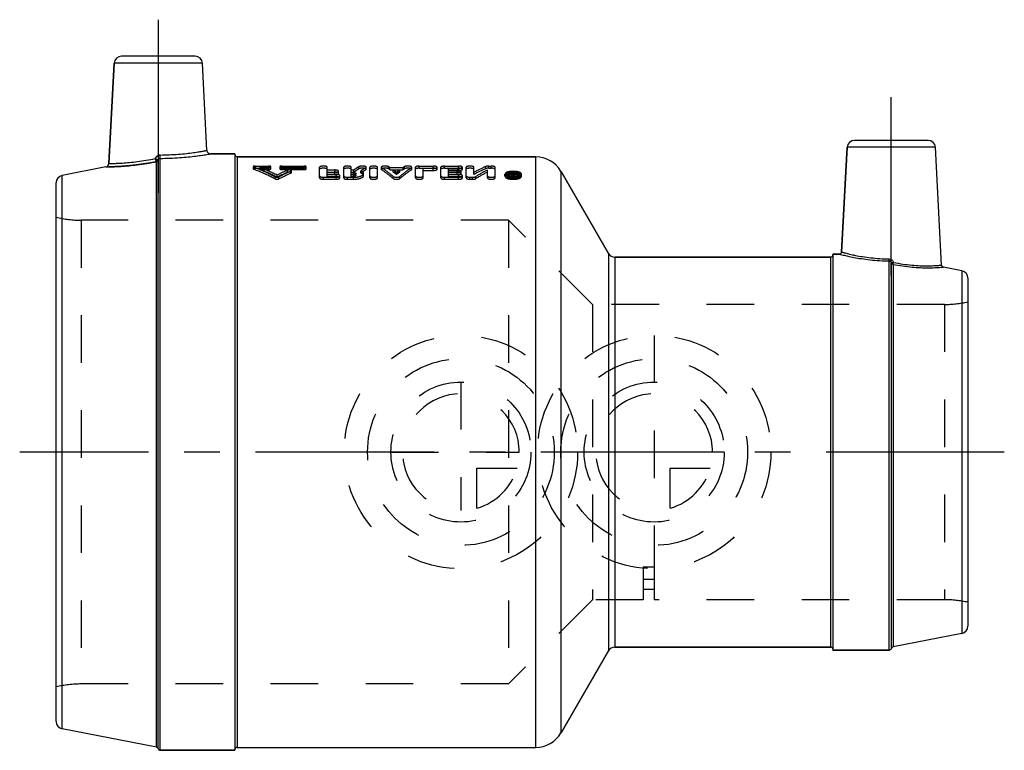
# Model space of a CAD drawing. Header units: millimetres. Extents: x 432 to 568, y 452 to 553.
import ezdxf

# ---------------------------------------------------------------- set-up
doc = ezdxf.new("R2010")
doc.units = ezdxf.units.MM
doc.header["$LTSCALE"] = 65.185185
doc.linetypes.add('CENTER', pattern=[0.6, 0.375, -0.075, 0.075, -0.075])
doc.linetypes.add('HIDDEN', pattern=[0.2, 0.1, -0.1])
for name, color, linetype in [('KOERPER', 7, 'CONTINUOUS'), ('KONST.EL_MIT_GEO', 7, 'CONTINUOUS'), ('KURVEN', 7, 'CONTINUOUS'), ('L1', 7, 'CONTINUOUS')]:
    doc.layers.add(name, color=color, linetype=linetype)

msp = doc.modelspace()

# ---------------------------------------------------------------- linework, layer by layer
at = {"layer": 'KOERPER', "color": 7, "linetype": 'Continuous'}
for p, q in [((444.73, 532.87), (445.45, 546.65)), ((458.18, 534.67), (457.55, 546.65)), ((545.2, 520.73), (545.95, 535.1)), ((558.9, 518.94), (558.05, 535.1)), ((458.68, 534.2), (462, 534.2)), ((462, 534.2), (462, 452.4)), ((462.3, 533.8), (503.25, 533.8)), ((506.72, 531.8), (513.21, 520.55)), ((514.08, 520.05), (543.7, 520.05)), ((544, 520.45), (544.9, 520.45)), ((544, 520.45), (544, 466.15)), ((506.72, 454.8), (513.21, 466.05)), ((514.08, 466.55), (543.7, 466.55)), ((544, 466.15), (551.72, 466.15)), ((451.78, 452.4), (462, 452.4)), ((462.3, 452.8), (503.25, 452.8))]:
    msp.add_line(p, q, dxfattribs=at)
at = {"layer": 'KONST.EL_MIT_GEO', "color": 7, "linetype": 'Continuous'}
for p, q in [((456.55, 547.6), (446.45, 547.6)), ((445.45, 546.65), (444.73, 532.87)), ((457.55, 546.65), (445.45, 546.65)), ((557.05, 536.05), (546.95, 536.05)), ((545.95, 535.1), (545.2, 520.73)), ((558.05, 535.1), (545.95, 535.1)), ((451.49, 452.63), (451.49, 533.33)), ((451.78, 452.4), (451.78, 533.58)), ((462, 534.2), (458.68, 534.2)), ((462.3, 533.8), (462.3, 452.8)), ((503.25, 533.8), (462.3, 533.8)), ((503.25, 452.8), (503.25, 533.8)), ((444.32, 532.41), (438.31, 531.24)), ((451.26, 452.85), (451.26, 533.11)), ((438.31, 455.36), (438.31, 531.24)), ((506.72, 454.8), (506.72, 531.8)), ((513.21, 520.55), (506.72, 531.8)), ((437.5, 456.35), (437.5, 530.25)), ((513.21, 520.55), (513.21, 466.05)), ((514.08, 520.05), (514.08, 466.55)), ((543.7, 520.05), (514.08, 520.05)), ((543.7, 466.55), (543.7, 520.05)), ((544.9, 520.45), (544, 520.45)), ((551.72, 466.15), (551.72, 519.51)), ((552.01, 519.26), (552.01, 466.38)), ((552.24, 519.04), (552.24, 466.6)), ((561.69, 518.17), (559.14, 518.66)), ((561.69, 518.17), (561.69, 468.43)), ((562.5, 517.18), (562.5, 469.42)), ((561.69, 468.43), (552.24, 466.6)), ((513.21, 466.05), (506.72, 454.8)), ((543.7, 466.55), (514.08, 466.55)), ((551.72, 466.15), (544, 466.15)), ((451.26, 452.85), (438.31, 455.36)), ((462, 452.4), (451.78, 452.4))]:
    msp.add_line(p, q, dxfattribs=at)
at = {"layer": 'KONST.EL_MIT_GEO', "color": 8, "linetype": 'HIDDEN'}
for p, q in [((462, 534.1), (462, 452.5)), ((464.5, 532.43), (464.5, 532.15)), ((464.56, 532.09), (464.56, 532.38)), ((464.8, 532.23), (464.8, 532.52)), ((464.8, 532.52), (466.63, 532.52)), ((464.8, 532.23), (466.63, 532.23)), ((465.41, 532.06), (465.41, 532.35)), ((465.41, 532.35), (466.63, 532.35)), ((465.41, 532.06), (466.63, 532.06)), ((466.63, 532.06), (466.63, 532.52)), ((466.93, 532.15), (466.93, 532.43)), ((468.15, 532.43), (468.15, 532.15)), ((468.45, 532.06), (468.45, 532.52)), ((468.45, 532.52), (471.49, 532.52)), ((468.45, 532.35), (471.49, 532.35)), ((468.45, 532.23), (471.49, 532.23)), ((468.45, 532.06), (471.49, 532.06)), ((469.21, 531.67), (469.21, 531.95)), ((471.49, 532.06), (471.49, 532.52)), ((471.79, 532.15), (471.79, 532.43)), ((473.62, 530.91), (473.62, 532.37)), ((474.66, 531.7), (474.66, 532.37)), ((474.66, 531.99), (475.7, 531.99)), ((475.7, 531.7), (475.7, 531.99)), ((476.92, 530.91), (476.92, 532.37)), ((477.96, 531.7), (477.96, 532.37)), ((477.96, 531.99), (478.31, 531.99)), ((478.31, 531.7), (478.31, 531.99)), ((479, 532.15), (479, 532.43)), ((479.95, 532.02), (479.95, 532.31)), ((480, 532.08), (480, 532.37)), ((480.52, 530.91), (480.52, 532.37)), ((481.56, 530.91), (481.56, 532.37)), ((482.08, 532.37), (482.08, 532.08)), ((482.12, 532.02), (482.12, 532.31)), ((483.08, 532.14), (483.08, 532.43)), ((483.26, 532.02), (483.26, 532.31)), ((483.26, 532.31), (485.07, 532.31)), ((483.26, 532.02), (485.07, 532.02)), ((483.72, 531.7), (483.72, 531.99)), ((483.72, 531.99), (484.61, 531.99)), ((484.61, 531.7), (484.61, 531.99)), ((485.07, 532.02), (485.07, 532.31)), ((485.25, 532.14), (485.25, 532.43)), ((486.21, 532.02), (486.21, 532.31)), ((486.25, 532.08), (486.25, 532.37)), ((486.77, 530.91), (486.77, 532.37)), ((487.29, 532.23), (487.29, 532.52)), ((487.29, 532.52), (489.2, 532.52)), ((487.29, 532.23), (489.2, 532.23)), ((487.81, 530.91), (487.81, 532.22)), ((487.81, 532.22), (489.2, 532.22)), ((487.81, 531.93), (489.2, 531.93)), ((489.2, 532.23), (489.2, 532.52)), ((489.2, 531.93), (489.2, 532.22)), ((489.72, 532.08), (489.72, 532.37)), ((490.24, 530.91), (490.24, 532.37)), ((490.76, 532.23), (490.76, 532.52)), ((490.76, 532.52), (492.67, 532.52)), ((490.76, 532.23), (492.67, 532.23)), ((491.29, 531.7), (491.29, 532.22)), ((491.29, 532.22), (492.67, 532.22)), ((491.29, 531.99), (492.5, 531.99)), ((491.29, 531.93), (492.67, 531.93)), ((492.5, 531.7), (492.5, 531.99)), ((492.67, 532.23), (492.67, 532.52)), ((492.67, 531.93), (492.67, 532.22)), ((493.2, 532.08), (493.2, 532.37)), ((493.72, 530.91), (493.72, 532.37)), ((494.76, 531.36), (494.76, 532.37)), ((496.37, 532.16), (496.37, 532.45)), ((496.63, 530.91), (496.63, 531.99)), ((496.81, 532.23), (496.81, 532.52)), ((496.81, 532.52), (497.15, 532.52)), ((496.81, 532.23), (497.15, 532.23)), ((497.15, 532.23), (497.15, 532.52)), ((497.68, 530.91), (497.68, 532.37)), ((467.54, 530.76), (467.54, 531.04)), ((467.79, 531.01), (467.79, 531.29)), ((468.04, 530.76), (468.04, 531.04)), ((469.7, 531.55), (469.7, 531.83)), ((469.76, 531.61), (469.76, 531.89)), ((474.14, 530.71), (474.14, 530.99)), ((474.14, 530.99), (475.87, 530.99)), ((474.14, 530.71), (475.87, 530.71)), ((474.66, 531.7), (475.7, 531.7)), ((474.66, 531.1), (474.66, 531.64)), ((474.66, 531.64), (475.7, 531.64)), ((474.66, 531.38), (475.87, 531.38)), ((474.66, 531.36), (475.7, 531.36)), ((474.66, 531.1), (475.87, 531.1)), ((475.7, 531.36), (475.7, 531.64)), ((475.87, 531.1), (475.87, 531.38)), ((475.87, 530.71), (475.87, 530.99)), ((476.22, 531.53), (476.22, 531.82)), ((476.4, 530.91), (476.4, 531.19)), ((477.44, 530.71), (477.44, 530.99)), ((477.44, 530.99), (478.25, 530.99)), ((477.44, 530.71), (478.25, 530.71)), ((477.96, 531.7), (478.31, 531.7)), ((477.96, 531.1), (477.96, 531.64)), ((477.96, 531.64), (478.25, 531.64)), ((477.96, 531.38), (478.25, 531.38)), ((477.96, 531.36), (478.25, 531.36)), ((477.96, 531.1), (478.25, 531.1)), ((478.25, 531.1), (478.25, 531.64)), ((478.25, 530.71), (478.25, 530.99)), ((478.61, 531.23), (478.61, 531.51)), ((479.26, 531.56), (479.26, 531.85)), ((479.66, 531.23), (479.66, 531.51)), ((483.69, 530.83), (483.69, 531.11)), ((483.72, 531.7), (484.61, 531.7)), ((484.17, 531.37), (484.17, 531.65)), ((484.64, 530.83), (484.64, 531.11)), ((490.76, 530.71), (490.76, 530.99)), ((490.76, 530.99), (492.67, 530.99)), ((490.76, 530.71), (492.67, 530.71)), ((491.29, 531.7), (492.5, 531.7)), ((491.29, 531.1), (491.29, 531.64)), ((491.29, 531.64), (492.5, 531.64)), ((491.29, 531.38), (492.67, 531.38)), ((491.29, 531.36), (492.5, 531.36)), ((491.29, 531.1), (492.67, 531.1)), ((492.5, 531.36), (492.5, 531.64)), ((492.67, 531.1), (492.67, 531.38)), ((492.67, 530.71), (492.67, 530.99)), ((493.02, 531.53), (493.02, 531.82)), ((493.2, 530.91), (493.2, 531.19)), ((494.24, 530.71), (494.24, 530.99)), ((494.24, 530.99), (494.58, 530.99)), ((494.24, 530.71), (494.58, 530.71)), ((494.58, 530.71), (494.58, 530.99)), ((495.03, 530.8), (495.03, 531.08)), ((499.04, 531.13), (499.04, 531.41)), ((499.3, 531.13), (499.3, 531.41)), ((499.91, 530.91), (499.91, 531.63)), ((499.91, 531.63), (500.08, 531.63)), ((499.91, 531.34), (500.08, 531.34)), ((499.91, 531.19), (500.17, 531.19)), ((499.91, 530.91), (500.17, 530.91)), ((500.06, 530.97), (500.06, 531.38)), ((500.06, 531.38), (500.17, 531.38)), ((500.06, 531.25), (500.17, 531.25)), ((500.06, 531.1), (500.17, 531.1)), ((500.06, 530.97), (500.17, 530.97)), ((500.08, 531.17), (500.08, 531.63)), ((500.08, 531.45), (500.14, 531.45)), ((500.08, 531.17), (500.14, 531.17)), ((500.14, 531.45), (500.15, 531.47)), ((500.14, 531.17), (500.14, 531.45)), ((500.17, 530.91), (500.17, 531.38)), ((500.25, 531.34), (500.25, 531.63)), ((500.25, 531.63), (500.43, 531.63)), ((500.25, 531.34), (500.43, 531.34)), ((500.26, 531.01), (500.26, 531.35)), ((500.31, 531.15), (500.31, 531.43)), ((500.43, 531.01), (500.43, 531.63)), ((501.04, 531.13), (501.04, 531.41)), ((501.3, 531.13), (501.3, 531.41)), ((440.94, 525.1), (440.94, 461.5)), ((499.5, 525.1), (440.94, 525.1)), ((499.5, 525.1), (499.5, 461.5)), ((511.05, 513.55), (499.5, 525.1)), ((544, 520.35), (544, 466.25)), ((511.05, 513.55), (511.05, 473.05)), ((559.28, 513.55), (511.05, 513.55)), ((559.28, 513.55), (559.28, 473.05)), ((518, 477.54), (519.5, 477.54)), ((518, 477.54), (518, 473.05)), ((519.5, 477.54), (519.5, 473.05)), ((518, 475.85), (519.5, 475.85)), ((518, 474.49), (519.5, 474.49)), ((511.05, 473.05), (499.5, 461.5)), ((518, 473.05), (511.05, 473.05)), ((559.28, 473.05), (519.5, 473.05)), ((499.5, 461.5), (440.94, 461.5))]:
    msp.add_line(p, q, dxfattribs=at)
at = {"layer": 'KONST.EL_MIT_GEO', "color": 7, "linetype": 'Continuous'}
for centre, radius, start, end in [((446.45, 546.6), 1, 90, 177), ((456.55, 546.6), 1, 3, 90), ((546.95, 535.05), 1, 90, 177), ((557.05, 535.05), 1, 3, 90), ((458.68, 534.7), 0.5, 182.9996, 270.0014), ((462.3, 534.1), 0.3, 180, 270), ((503.25, 529.8), 4, 30, 90), ((444.23, 532.9), 0.5, 280.9978, 357.0003), ((438.5, 530.25), 1, 101, 180), ((514.08, 521.05), 1, 210, 270), ((543.7, 520.35), 0.3, 270, 360), ((544.9, 520.75), 0.3, 269.9972, 357.0012), ((559.2, 518.96), 0.3, 182.9991, 259.0024), ((561.5, 517.18), 1, 0, 79), ((561.5, 469.42), 1, 281, 360), ((514.08, 465.55), 1, 90, 150), ((543.7, 466.25), 0.3, 0, 90), ((551.72, 466.45), 0.3, 270, 345.7885), ((552.3, 466.3), 0.3, 101, 165.7885), ((438.5, 456.35), 1, 180, 259), ((503.25, 456.8), 4, 270, 330), ((451.2, 452.55), 0.3, 14.2115, 79), ((451.78, 452.7), 0.3, 194.2115, 270), ((462.3, 452.5), 0.3, 90, 180)]:
    msp.add_arc(centre, radius, start, end, dxfattribs=at)
at = {"layer": 'KONST.EL_MIT_GEO', "color": 8, "linetype": 'HIDDEN'}
for centre, radius, start, end in [((454.22, 503.82), 30.64, 63.7129, 68.579), ((454.25, 503.4), 30.75, 63.8807, 68.7233), ((481.58, 503.35), 31.16, 113.3907, 116.274), ((487.1, 519.2), 15.52, 121.4597, 124.4943), ((487.07, 518.87), 15.53, 121.2714, 124.2971), ((488.51, 518.81), 15.99, 122.3911, 125.35), ((488.47, 518.48), 16, 122.1998, 125.1505), ((475.51, 520.75), 13.92, 56.1293, 57.0553), ((475.54, 520.43), 13.93, 56.3247, 57.248), ((474.39, 519.17), 15.86, 51.9322, 53.9382), ((493.94, 519.17), 15.86, 126.0618, 128.0678), ((492.82, 520.75), 13.92, 122.9447, 123.8707), ((492.79, 520.43), 13.93, 122.752, 123.6753), ((505.92, 511.45), 23.07, 114.4692, 118.9415), ((505.89, 511.08), 23.14, 114.3094, 118.7625), ((507.91, 510.04), 24.67, 117.2011, 121.4869), ((481.55, 502.93), 31.27, 113.2367, 116.1064), ((482.58, 502.86), 31.71, 113.9601, 117.2919), ((482.54, 502.44), 31.81, 113.8031, 117.1198), ((474.44, 518.86), 15.85, 52.1374, 54.1393), ((493.89, 518.86), 15.85, 125.8607, 127.8626), ((507.87, 509.68), 24.72, 117.0288, 121.2986), ((500.17, 533.35), 2.26, 267.7449, 272.1805), ((511.49, 524.09), 13.38, 147.1873, 148.0872), ((511.75, 524.27), 13.66, 147.7793, 148.1748), ((500.17, 531.49), 0.236, 269.9585, 273.9495), ((511.39, 524.49), 13.23, 147.3753, 147.7793), ((500.17, 533.3), 2.22, 272.1721, 274.6254), ((511.82, 524.33), 13.53, 147.3805, 148.347), ((511.7, 524.07), 13.42, 147.1882, 148.1577), ((500.18, 533.18), 2.09, 274.6211, 276.7929), ((440.94, 540.1), 15, 256.7385, 270), ((559.28, 528.55), 15, 270, 282.4015), ((559.28, 458.05), 15, 77.5985, 90), ((440.94, 446.5), 15, 90, 103.2615)]:
    msp.add_arc(centre, radius, start, end, dxfattribs=at)
at = {"layer": 'KONST.EL_MIT_GEO', "color": 7, "linetype": 'Continuous'}
for points, knots in [([(451.76, 534.04), (452.19, 534.05), (453.01, 534.07), (454.21, 534.14), (455.31, 534.24), (456.14, 534.35), (456.72, 534.43), (457.09, 534.49), (457.41, 534.54), (457.68, 534.58), (457.86, 534.62), (457.98, 534.64), (458.05, 534.65), (458.1, 534.66), (458.14, 534.67), (458.16, 534.67), (458.18, 534.67), (458.18, 534.67)], [0, 0, 0, 0, 0.19686, 0.384923, 0.55741, 0.708188, 0.773733, 0.831897, 0.882136, 0.923963, 0.956959, 0.970035, 0.980784, 0.989173, 0.995179, 0.998792, 1, 1, 1, 1]), ([(444.73, 532.87), (444.73, 532.87), (444.74, 532.87), (444.76, 532.87), (444.8, 532.87), (444.85, 532.87), (444.92, 532.87), (445.04, 532.87), (445.23, 532.88), (445.49, 532.89), (445.81, 532.9), (446.18, 532.92), (446.76, 532.95), (447.59, 533.02), (448.67, 533.15), (449.86, 533.32), (450.67, 533.47), (451.08, 533.55)], [0, 0, 0, 0, 0.001186, 0.004735, 0.010636, 0.018884, 0.02946, 0.042337, 0.074888, 0.116255, 0.166084, 0.223937, 0.289311, 0.440205, 0.613302, 0.8022, 1, 1, 1, 1]), ([(451.08, 533.55), (451.14, 533.69), (451.32, 533.94), (451.62, 534.04), (451.76, 534.04)], [0, 0, 0, 0, 0.500876, 1, 1, 1, 1]), ([(451.26, 533.12), (451.24, 533.17), (451.2, 533.26), (451.14, 533.41), (451.1, 533.5), (451.08, 533.55)], [0, 0, 0, 0, 0.347599, 0.651472, 1, 1, 1, 1]), ([(451.08, 533.55), (451.16, 533.49), (451.28, 533.42), (451.42, 533.36), (451.47, 533.34), (451.48, 533.33)], [0, 0, 0, 0, 0.656022, 0.880955, 1, 1, 1, 1]), ([(451.48, 533.33), (451.47, 533.28), (451.41, 533.18), (451.31, 533.13), (451.26, 533.12)], [0, 0, 0, 0, 0.499845, 1, 1, 1, 1]), ([(451.49, 533.33), (451.48, 533.28), (451.42, 533.18), (451.31, 533.12), (451.26, 533.11)], [0, 0, 0, 0, 0.49787, 1, 1, 1, 1]), ([(451.48, 533.33), (451.49, 533.33), (451.49, 533.33), (451.49, 533.33), (451.49, 533.33)], [0, 0, 0, 0, 0.645659, 1, 1, 1, 1]), ([(451.49, 533.33), (451.51, 533.4), (451.58, 533.52), (451.71, 533.57), (451.78, 533.58)], [0, 0, 0, 0, 0.494646, 1, 1, 1, 1]), ([(451.78, 533.58), (451.78, 533.59), (451.77, 533.65), (451.76, 533.8), (451.76, 533.94), (451.76, 534.04)], [0, 0, 0, 0, 0.121158, 0.346289, 1, 1, 1, 1]), ([(451.78, 533.58), (452.67, 533.58), (453.95, 533.63), (455.58, 533.77), (456.6, 533.89), (457.45, 534), (458.07, 534.1), (458.46, 534.16), (458.63, 534.19), (458.68, 534.2)], [0, 0, 0, 0, 0.383085, 0.555327, 0.70633, 0.83058, 0.92328, 0.980599, 1, 1, 1, 1]), ([(444.32, 532.41), (444.5, 532.41), (444.89, 532.41), (445.57, 532.44), (446.83, 532.51), (448.75, 532.69), (450.38, 532.95), (451.26, 533.12)], [0, 0, 0, 0, 0.076028, 0.168288, 0.292429, 0.616436, 1, 1, 1, 1]), ([(544.9, 520.45), (544.94, 520.44), (545.11, 520.39), (545.5, 520.3), (546.11, 520.16), (546.94, 519.99), (547.96, 519.81), (549.57, 519.6), (550.84, 519.52), (551.72, 519.51)], [0, 0, 0, 0, 0.019642, 0.077532, 0.170791, 0.295284, 0.446125, 0.61793, 1, 1, 1, 1]), ([(545.2, 520.73), (545.2, 520.73), (545.21, 520.73), (545.23, 520.72), (545.27, 520.71), (545.33, 520.7), (545.4, 520.68), (545.52, 520.65), (545.71, 520.6), (545.98, 520.53), (546.3, 520.45), (546.68, 520.37), (547.27, 520.24), (548.11, 520.09), (549.23, 519.94), (550.45, 519.83), (551.3, 519.79), (551.73, 519.79)], [0, 0, 0, 0, 0.001227, 0.004893, 0.010986, 0.019491, 0.030382, 0.043621, 0.076975, 0.119161, 0.169711, 0.228095, 0.293746, 0.444374, 0.61635, 0.803767, 1, 1, 1, 1]), ([(551.72, 519.51), (551.72, 519.55), (551.73, 519.64), (551.73, 519.73), (551.73, 519.79)], [0, 0, 0, 0, 0.369259, 1, 1, 1, 1]), ([(551.73, 519.79), (551.86, 519.79), (552.12, 519.68), (552.26, 519.44), (552.29, 519.31)], [0, 0, 0, 0, 0.498799, 1, 1, 1, 1]), ([(551.72, 519.51), (551.79, 519.51), (551.93, 519.45), (551.99, 519.32), (552.01, 519.26)], [0, 0, 0, 0, 0.503656, 1, 1, 1, 1]), ([(552.01, 519.26), (552.01, 519.25), (552.02, 519.26), (552.04, 519.26), (552.07, 519.26), (552.11, 519.27), (552.19, 519.29), (552.25, 519.31), (552.29, 519.31)], [0, 0, 0, 0, 0.032098, 0.095708, 0.190618, 0.314095, 0.629776, 1, 1, 1, 1]), ([(552.01, 519.26), (552.02, 519.2), (552.08, 519.1), (552.19, 519.05), (552.24, 519.04)], [0, 0, 0, 0, 0.494804, 1, 1, 1, 1]), ([(552.24, 519.04), (552.24, 519.06), (552.25, 519.09), (552.26, 519.18), (552.28, 519.26), (552.29, 519.31)], [0, 0, 0, 0, 0.140053, 0.369059, 1, 1, 1, 1]), ([(552.24, 519.04), (553.11, 518.88), (554.73, 518.64), (556.66, 518.56), (557.9, 518.59), (558.53, 518.62), (558.92, 518.65), (559.09, 518.66), (559.14, 518.66)], [0, 0, 0, 0, 0.383936, 0.707793, 0.831764, 0.923942, 0.980786, 1, 1, 1, 1]), ([(552.29, 519.31), (552.72, 519.23), (553.56, 519.08), (554.79, 518.93), (555.92, 518.86), (556.78, 518.84), (557.39, 518.85), (557.77, 518.87), (558.1, 518.88), (558.38, 518.9), (558.57, 518.91), (558.7, 518.92), (558.77, 518.93), (558.82, 518.93), (558.86, 518.94), (558.88, 518.94), (558.89, 518.94), (558.9, 518.94)], [0, 0, 0, 0, 0.197144, 0.385841, 0.558917, 0.709865, 0.775304, 0.833253, 0.883208, 0.924721, 0.957418, 0.970364, 0.981, 0.989296, 0.995235, 0.998806, 1, 1, 1, 1])]:
    msp.add_open_spline(points, degree=3, knots=knots, dxfattribs=at)
at = {"layer": 'KONST.EL_MIT_GEO', "color": 8, "linetype": 'HIDDEN'}
for points, knots in [([(451.76, 534.04), (451.62, 534.04), (451.32, 533.94), (451.14, 533.69), (451.08, 533.55)], [0, 0, 0, 0, 0.49912, 1, 1, 1, 1]), ([(451.08, 533.55), (451.1, 533.5), (451.14, 533.41), (451.2, 533.26), (451.24, 533.17), (451.26, 533.12)], [0, 0, 0, 0, 0.348579, 0.652355, 1, 1, 1, 1]), ([(451.48, 533.33), (451.47, 533.34), (451.42, 533.36), (451.28, 533.42), (451.16, 533.49), (451.08, 533.55)], [0, 0, 0, 0, 0.119096, 0.344035, 1, 1, 1, 1]), ([(451.48, 533.33), (451.47, 533.28), (451.41, 533.18), (451.31, 533.13), (451.26, 533.12)], [0, 0, 0, 0, 0.499845, 1, 1, 1, 1]), ([(451.49, 533.33), (451.49, 533.33), (451.49, 533.33), (451.49, 533.33), (451.48, 533.33)], [0, 0, 0, 0, 0.354885, 1, 1, 1, 1]), ([(451.78, 533.58), (451.78, 533.59), (451.77, 533.65), (451.76, 533.8), (451.76, 533.94), (451.76, 534.04)], [0, 0, 0, 0, 0.121164, 0.346297, 1, 1, 1, 1]), ([(451.26, 533.12), (450.38, 532.95), (448.75, 532.69), (446.61, 532.49), (445.18, 532.42), (444.5, 532.41), (444.32, 532.41)], [0, 0, 0, 0, 0.383568, 0.707579, 0.923971, 1, 1, 1, 1]), ([(451.26, 533.12), (451.26, 533.12), (451.26, 533.12), (451.26, 533.11), (451.26, 533.11)], [0, 0, 0, 0, 0.521523, 1, 1, 1, 1]), ([(464.8, 532.52), (464.73, 532.52), (464.63, 532.51), (464.53, 532.48), (464.5, 532.45), (464.5, 532.43)], [0, 0, 0, 0, 0.660281, 0.877533, 1, 1, 1, 1]), ([(464.5, 532.43), (464.5, 532.43), (464.51, 532.4), (464.54, 532.39), (464.56, 532.38)], [0, 0, 0, 0, 0.173807, 1, 1, 1, 1]), ([(464.8, 532.23), (464.73, 532.23), (464.63, 532.22), (464.53, 532.19), (464.5, 532.16), (464.5, 532.15)], [0, 0, 0, 0, 0.660582, 0.87737, 1, 1, 1, 1]), ([(464.5, 532.15), (464.5, 532.14), (464.51, 532.11), (464.54, 532.1), (464.56, 532.09)], [0, 0, 0, 0, 0.174634, 1, 1, 1, 1]), ([(467.54, 531.04), (467.3, 531.16), (466.32, 531.65), (465.32, 532.09), (464.56, 532.38)], [0, 0, 0, 0, 0.254232, 1, 1, 1, 1]), ([(467.54, 530.76), (467.3, 530.88), (466.32, 531.37), (465.32, 531.8), (464.56, 532.09)], [0, 0, 0, 0, 0.253767, 1, 1, 1, 1]), ([(466.93, 532.43), (466.93, 532.45), (466.9, 532.48), (466.8, 532.51), (466.7, 532.52), (466.63, 532.52)], [0, 0, 0, 0, 0.122045, 0.338097, 1, 1, 1, 1]), ([(466.63, 532.35), (466.7, 532.35), (466.8, 532.36), (466.9, 532.39), (466.93, 532.42), (466.93, 532.43)], [0, 0, 0, 0, 0.658685, 0.876953, 1, 1, 1, 1]), ([(466.93, 532.15), (466.93, 532.16), (466.9, 532.19), (466.8, 532.22), (466.7, 532.23), (466.63, 532.23)], [0, 0, 0, 0, 0.122768, 0.339289, 1, 1, 1, 1]), ([(466.63, 532.06), (466.7, 532.06), (466.8, 532.07), (466.9, 532.1), (466.93, 532.13), (466.93, 532.15)], [0, 0, 0, 0, 0.657849, 0.877895, 1, 1, 1, 1]), ([(468.45, 532.52), (468.38, 532.52), (468.28, 532.51), (468.18, 532.48), (468.15, 532.45), (468.15, 532.43)], [0, 0, 0, 0, 0.659687, 0.8775, 1, 1, 1, 1]), ([(468.15, 532.43), (468.15, 532.42), (468.18, 532.39), (468.28, 532.36), (468.38, 532.35), (468.45, 532.35)], [0, 0, 0, 0, 0.122575, 0.339101, 1, 1, 1, 1]), ([(468.45, 532.23), (468.38, 532.23), (468.28, 532.22), (468.18, 532.19), (468.15, 532.16), (468.15, 532.15)], [0, 0, 0, 0, 0.658859, 0.878439, 1, 1, 1, 1]), ([(468.15, 532.15), (468.15, 532.13), (468.18, 532.1), (468.28, 532.07), (468.38, 532.06), (468.45, 532.06)], [0, 0, 0, 0, 0.123309, 0.340294, 1, 1, 1, 1]), ([(469.76, 531.89), (469.76, 531.92), (469.7, 531.95), (469.63, 531.98), (469.52, 531.99), (469.38, 531.99), (469.26, 531.97), (469.21, 531.95)], [0, 0, 0, 0, 0.139788, 0.260345, 0.407239, 0.730197, 1, 1, 1, 1]), ([(471.79, 532.43), (471.79, 532.45), (471.76, 532.48), (471.66, 532.51), (471.56, 532.52), (471.49, 532.52)], [0, 0, 0, 0, 0.122045, 0.338097, 1, 1, 1, 1]), ([(471.49, 532.35), (471.56, 532.35), (471.66, 532.36), (471.76, 532.39), (471.79, 532.42), (471.79, 532.43)], [0, 0, 0, 0, 0.658685, 0.876953, 1, 1, 1, 1]), ([(471.79, 532.15), (471.79, 532.16), (471.76, 532.19), (471.66, 532.22), (471.56, 532.23), (471.49, 532.23)], [0, 0, 0, 0, 0.122768, 0.339289, 1, 1, 1, 1]), ([(471.49, 532.06), (471.56, 532.06), (471.66, 532.07), (471.76, 532.1), (471.79, 532.13), (471.79, 532.15)], [0, 0, 0, 0, 0.657849, 0.877895, 1, 1, 1, 1]), ([(474.66, 532.37), (474.66, 532.39), (474.61, 532.45), (474.43, 532.5), (474.14, 532.53), (473.85, 532.5), (473.67, 532.45), (473.62, 532.39), (473.62, 532.37)], [0, 0, 0, 0, 0.061667, 0.170189, 0.500015, 0.829829, 0.938336, 1, 1, 1, 1]), ([(474.66, 532.08), (474.66, 532.11), (474.62, 532.14), (474.57, 532.17), (474.47, 532.2), (474.33, 532.22), (474.14, 532.23), (473.95, 532.22), (473.8, 532.2), (473.71, 532.17), (473.65, 532.14), (473.62, 532.11), (473.62, 532.08)], [0, 0, 0, 0, 0.061465, 0.109896, 0.170488, 0.322902, 0.499952, 0.677205, 0.82946, 0.890074, 0.93867, 1, 1, 1, 1]), ([(476.22, 531.82), (476.22, 531.84), (476.17, 531.9), (476.06, 531.95), (475.89, 531.98), (475.77, 531.99), (475.7, 531.99)], [0, 0, 0, 0, 0.132998, 0.350621, 0.651337, 1, 1, 1, 1]), ([(477.96, 532.37), (477.96, 532.39), (477.9, 532.45), (477.73, 532.5), (477.44, 532.53), (477.14, 532.5), (476.97, 532.45), (476.92, 532.39), (476.92, 532.37)], [0, 0, 0, 0, 0.061667, 0.170189, 0.500015, 0.829829, 0.938336, 1, 1, 1, 1]), ([(477.96, 532.08), (477.96, 532.11), (477.92, 532.14), (477.87, 532.17), (477.77, 532.2), (477.63, 532.22), (477.44, 532.23), (477.25, 532.22), (477.1, 532.2), (477.01, 532.17), (476.95, 532.14), (476.92, 532.11), (476.92, 532.08)], [0, 0, 0, 0, 0.061465, 0.109896, 0.170488, 0.322902, 0.499952, 0.677205, 0.82946, 0.890074, 0.93867, 1, 1, 1, 1]), ([(480, 532.37), (480, 532.39), (479.96, 532.44), (479.87, 532.47), (479.74, 532.5), (479.59, 532.52), (479.42, 532.52), (479.25, 532.51), (479.11, 532.48), (479.03, 532.45), (479, 532.43)], [0, 0, 0, 0, 0.054743, 0.145344, 0.273931, 0.429963, 0.597613, 0.75896, 0.89732, 1, 1, 1, 1]), ([(480, 532.08), (480, 532.1), (479.96, 532.15), (479.87, 532.18), (479.74, 532.21), (479.58, 532.23), (479.42, 532.23), (479.25, 532.22), (479.11, 532.19), (479.03, 532.17), (479, 532.15)], [0, 0, 0, 0, 0.054789, 0.145659, 0.274894, 0.430212, 0.598318, 0.758576, 0.897523, 1, 1, 1, 1]), ([(479.95, 532.31), (479.95, 532.31), (479.98, 532.33), (480, 532.35), (480, 532.37)], [0, 0, 0, 0, 0.31786, 1, 1, 1, 1]), ([(479.95, 532.02), (479.95, 532.03), (479.98, 532.04), (480, 532.07), (480, 532.08)], [0, 0, 0, 0, 0.325745, 1, 1, 1, 1]), ([(481.56, 532.37), (481.56, 532.39), (481.5, 532.45), (481.33, 532.5), (481.04, 532.53), (480.74, 532.5), (480.57, 532.45), (480.52, 532.39), (480.52, 532.37)], [0, 0, 0, 0, 0.061667, 0.170189, 0.500015, 0.829829, 0.938336, 1, 1, 1, 1]), ([(481.56, 532.08), (481.56, 532.11), (481.52, 532.14), (481.47, 532.17), (481.37, 532.2), (481.23, 532.22), (481.04, 532.23), (480.85, 532.22), (480.7, 532.2), (480.61, 532.17), (480.55, 532.14), (480.52, 532.11), (480.52, 532.08)], [0, 0, 0, 0, 0.061465, 0.109896, 0.170488, 0.322902, 0.499952, 0.677205, 0.82946, 0.890074, 0.93867, 1, 1, 1, 1]), ([(483.08, 532.43), (483.05, 532.45), (482.97, 532.48), (482.83, 532.51), (482.67, 532.52), (482.49, 532.52), (482.33, 532.5), (482.21, 532.47), (482.12, 532.44), (482.08, 532.39), (482.08, 532.37)], [0, 0, 0, 0, 0.100609, 0.237806, 0.398999, 0.567258, 0.72428, 0.853862, 0.945086, 1, 1, 1, 1]), ([(482.08, 532.37), (482.08, 532.37), (482.08, 532.34), (482.11, 532.32), (482.12, 532.31)], [0, 0, 0, 0, 0.205315, 1, 1, 1, 1]), ([(483.08, 532.14), (483.05, 532.16), (482.97, 532.19), (482.83, 532.22), (482.67, 532.23), (482.5, 532.23), (482.34, 532.21), (482.21, 532.18), (482.12, 532.15), (482.08, 532.1), (482.08, 532.08)], [0, 0, 0, 0, 0.100655, 0.23802, 0.398332, 0.566845, 0.723048, 0.853512, 0.94486, 1, 1, 1, 1]), ([(482.08, 532.08), (482.08, 532.08), (482.08, 532.05), (482.11, 532.03), (482.12, 532.02)], [0, 0, 0, 0, 0.203481, 1, 1, 1, 1]), ([(483.69, 531.11), (483.56, 531.22), (483.06, 531.64), (482.53, 532.04), (482.12, 532.31)], [0, 0, 0, 0, 0.258497, 1, 1, 1, 1]), ([(483.69, 530.83), (483.56, 530.94), (483.06, 531.36), (482.53, 531.75), (482.12, 532.02)], [0, 0, 0, 0, 0.258279, 1, 1, 1, 1]), ([(484.64, 531.11), (484.77, 531.22), (485.27, 531.64), (485.8, 532.04), (486.21, 532.31)], [0, 0, 0, 0, 0.258497, 1, 1, 1, 1]), ([(484.64, 530.83), (484.77, 530.94), (485.27, 531.36), (485.8, 531.75), (486.21, 532.02)], [0, 0, 0, 0, 0.258279, 1, 1, 1, 1]), ([(486.25, 532.37), (486.25, 532.39), (486.21, 532.44), (486.13, 532.47), (486, 532.5), (485.84, 532.52), (485.66, 532.52), (485.5, 532.51), (485.36, 532.48), (485.28, 532.45), (485.25, 532.43)], [0, 0, 0, 0, 0.054968, 0.146267, 0.27588, 0.43291, 0.601136, 0.762274, 0.899426, 1, 1, 1, 1]), ([(486.25, 532.08), (486.25, 532.1), (486.21, 532.15), (486.12, 532.18), (485.99, 532.21), (485.84, 532.23), (485.66, 532.23), (485.5, 532.22), (485.36, 532.19), (485.28, 532.16), (485.25, 532.14)], [0, 0, 0, 0, 0.055042, 0.146541, 0.276855, 0.433104, 0.601805, 0.761861, 0.899623, 1, 1, 1, 1]), ([(486.21, 532.31), (486.21, 532.31), (486.23, 532.33), (486.25, 532.35), (486.25, 532.37)], [0, 0, 0, 0, 0.313891, 1, 1, 1, 1]), ([(486.21, 532.02), (486.21, 532.03), (486.23, 532.04), (486.25, 532.07), (486.25, 532.08)], [0, 0, 0, 0, 0.321864, 1, 1, 1, 1]), ([(487.29, 532.52), (487.17, 532.52), (487, 532.5), (486.83, 532.45), (486.77, 532.39), (486.77, 532.37)], [0, 0, 0, 0, 0.659646, 0.876684, 1, 1, 1, 1]), ([(487.29, 532.23), (487.17, 532.23), (487, 532.21), (486.83, 532.16), (486.77, 532.11), (486.77, 532.08)], [0, 0, 0, 0, 0.658931, 0.876872, 1, 1, 1, 1]), ([(489.72, 532.37), (489.72, 532.39), (489.67, 532.45), (489.49, 532.5), (489.33, 532.52), (489.2, 532.52)], [0, 0, 0, 0, 0.123292, 0.340342, 1, 1, 1, 1]), ([(489.2, 532.22), (489.33, 532.22), (489.5, 532.24), (489.67, 532.29), (489.72, 532.35), (489.72, 532.37)], [0, 0, 0, 0, 0.657968, 0.875806, 1, 1, 1, 1]), ([(489.72, 532.08), (489.72, 532.11), (489.67, 532.16), (489.49, 532.21), (489.33, 532.23), (489.2, 532.23)], [0, 0, 0, 0, 0.123862, 0.340683, 1, 1, 1, 1]), ([(489.2, 531.93), (489.33, 531.93), (489.5, 531.95), (489.67, 532.01), (489.72, 532.06), (489.72, 532.08)], [0, 0, 0, 0, 0.657454, 0.875421, 1, 1, 1, 1]), ([(490.76, 532.52), (490.64, 532.52), (490.47, 532.5), (490.3, 532.45), (490.24, 532.39), (490.24, 532.37)], [0, 0, 0, 0, 0.659646, 0.876684, 1, 1, 1, 1]), ([(490.76, 532.23), (490.64, 532.23), (490.47, 532.21), (490.3, 532.16), (490.24, 532.11), (490.24, 532.08)], [0, 0, 0, 0, 0.658931, 0.876872, 1, 1, 1, 1]), ([(493.02, 531.82), (493.02, 531.84), (492.97, 531.9), (492.86, 531.95), (492.69, 531.98), (492.57, 531.99), (492.5, 531.99)], [0, 0, 0, 0, 0.132998, 0.350621, 0.651337, 1, 1, 1, 1]), ([(493.2, 532.37), (493.2, 532.39), (493.14, 532.45), (492.97, 532.5), (492.8, 532.52), (492.67, 532.52)], [0, 0, 0, 0, 0.123292, 0.340342, 1, 1, 1, 1]), ([(492.67, 532.22), (492.8, 532.22), (492.97, 532.24), (493.14, 532.29), (493.2, 532.35), (493.2, 532.37)], [0, 0, 0, 0, 0.657968, 0.875806, 1, 1, 1, 1]), ([(493.2, 532.08), (493.2, 532.11), (493.14, 532.16), (492.97, 532.21), (492.8, 532.23), (492.67, 532.23)], [0, 0, 0, 0, 0.123862, 0.340683, 1, 1, 1, 1]), ([(492.67, 531.93), (492.8, 531.93), (492.97, 531.95), (493.14, 532.01), (493.2, 532.06), (493.2, 532.08)], [0, 0, 0, 0, 0.657454, 0.875421, 1, 1, 1, 1]), ([(494.76, 532.37), (494.76, 532.39), (494.7, 532.45), (494.53, 532.5), (494.24, 532.53), (493.94, 532.5), (493.77, 532.45), (493.72, 532.39), (493.72, 532.37)], [0, 0, 0, 0, 0.061667, 0.170189, 0.500015, 0.829829, 0.938336, 1, 1, 1, 1]), ([(494.76, 532.08), (494.76, 532.11), (494.72, 532.14), (494.67, 532.17), (494.57, 532.2), (494.43, 532.22), (494.24, 532.23), (494.05, 532.22), (493.9, 532.2), (493.81, 532.17), (493.75, 532.14), (493.72, 532.11), (493.72, 532.08)], [0, 0, 0, 0, 0.061465, 0.109896, 0.170488, 0.322902, 0.499952, 0.677205, 0.82946, 0.890074, 0.93867, 1, 1, 1, 1]), ([(496.81, 532.52), (496.72, 532.52), (496.57, 532.51), (496.43, 532.48), (496.37, 532.45)], [0, 0, 0, 0, 0.564664, 1, 1, 1, 1]), ([(496.81, 532.23), (496.72, 532.23), (496.57, 532.22), (496.43, 532.19), (496.37, 532.16)], [0, 0, 0, 0, 0.562217, 1, 1, 1, 1]), ([(497.68, 532.37), (497.68, 532.39), (497.62, 532.45), (497.45, 532.5), (497.28, 532.52), (497.15, 532.52)], [0, 0, 0, 0, 0.123316, 0.340365, 1, 1, 1, 1]), ([(497.68, 532.08), (497.68, 532.11), (497.62, 532.16), (497.45, 532.21), (497.28, 532.23), (497.15, 532.23)], [0, 0, 0, 0, 0.123227, 0.3406, 1, 1, 1, 1]), ([(467.54, 531.04), (467.62, 531), (467.79, 530.98), (467.96, 531), (468.04, 531.04)], [0, 0, 0, 0, 0.500271, 1, 1, 1, 1]), ([(467.54, 530.76), (467.62, 530.72), (467.79, 530.7), (467.96, 530.72), (468.04, 530.76)], [0, 0, 0, 0, 0.500917, 1, 1, 1, 1]), ([(469.76, 531.61), (469.76, 531.64), (469.7, 531.67), (469.63, 531.69), (469.52, 531.71), (469.37, 531.71), (469.26, 531.69), (469.21, 531.67)], [0, 0, 0, 0, 0.141157, 0.26119, 0.409301, 0.73071, 1, 1, 1, 1]), ([(469.7, 531.83), (469.71, 531.84), (469.73, 531.85), (469.76, 531.87), (469.76, 531.89)], [0, 0, 0, 0, 0.33588, 1, 1, 1, 1]), ([(469.7, 531.55), (469.71, 531.55), (469.73, 531.57), (469.76, 531.59), (469.76, 531.61)], [0, 0, 0, 0, 0.347479, 1, 1, 1, 1]), ([(473.62, 531.19), (473.62, 531.16), (473.66, 531.09), (473.78, 531.04), (473.95, 531), (474.07, 530.99), (474.14, 530.99)], [0, 0, 0, 0, 0.143497, 0.362954, 0.659053, 1, 1, 1, 1]), ([(473.62, 530.91), (473.62, 530.88), (473.66, 530.81), (473.78, 530.76), (473.95, 530.72), (474.07, 530.71), (474.14, 530.71)], [0, 0, 0, 0, 0.144045, 0.364752, 0.661925, 1, 1, 1, 1]), ([(475.7, 531.64), (475.77, 531.64), (475.89, 531.65), (476.06, 531.69), (476.17, 531.73), (476.22, 531.79), (476.22, 531.82)], [0, 0, 0, 0, 0.347429, 0.647739, 0.866162, 1, 1, 1, 1]), ([(476.22, 531.53), (476.22, 531.56), (476.17, 531.62), (476.06, 531.66), (475.89, 531.7), (475.77, 531.7), (475.7, 531.7)], [0, 0, 0, 0, 0.133678, 0.351268, 0.653596, 1, 1, 1, 1]), ([(475.7, 531.36), (475.77, 531.36), (475.89, 531.37), (476.06, 531.4), (476.17, 531.45), (476.22, 531.51), (476.22, 531.53)], [0, 0, 0, 0, 0.345643, 0.646794, 0.865638, 1, 1, 1, 1]), ([(476.4, 531.19), (476.4, 531.26), (476.25, 531.33), (476.07, 531.37), (475.94, 531.38), (475.87, 531.38)], [0, 0, 0, 0, 0.35204, 0.652833, 1, 1, 1, 1]), ([(475.87, 530.99), (475.94, 530.99), (476.07, 531), (476.23, 531.04), (476.35, 531.09), (476.4, 531.16), (476.4, 531.19)], [0, 0, 0, 0, 0.340993, 0.637103, 0.856552, 1, 1, 1, 1]), ([(476.4, 530.91), (476.4, 530.94), (476.35, 531), (476.23, 531.05), (476.07, 531.09), (475.94, 531.1), (475.87, 531.1)], [0, 0, 0, 0, 0.143742, 0.362775, 0.660727, 1, 1, 1, 1]), ([(475.87, 530.71), (475.94, 530.71), (476.07, 530.72), (476.23, 530.76), (476.35, 530.81), (476.4, 530.88), (476.4, 530.91)], [0, 0, 0, 0, 0.338351, 0.635154, 0.855591, 1, 1, 1, 1]), ([(476.92, 531.19), (476.92, 531.16), (476.96, 531.09), (477.08, 531.04), (477.24, 531), (477.37, 530.99), (477.44, 530.99)], [0, 0, 0, 0, 0.143497, 0.362954, 0.659053, 1, 1, 1, 1]), ([(476.92, 530.91), (476.92, 530.88), (476.96, 530.81), (477.08, 530.76), (477.25, 530.72), (477.37, 530.71), (477.44, 530.71)], [0, 0, 0, 0, 0.144045, 0.364752, 0.661925, 1, 1, 1, 1]), ([(478.25, 531.64), (478.29, 531.64), (478.38, 531.64), (478.5, 531.61), (478.58, 531.58), (478.61, 531.53), (478.61, 531.51)], [0, 0, 0, 0, 0.345149, 0.643944, 0.861768, 1, 1, 1, 1]), ([(478.25, 530.99), (478.43, 530.99), (478.77, 531.01), (479.16, 531.11), (479.41, 531.22), (479.57, 531.32), (479.66, 531.44), (479.66, 531.51)], [0, 0, 0, 0, 0.342848, 0.640643, 0.761514, 0.860708, 1, 1, 1, 1]), ([(478.61, 531.51), (478.61, 531.49), (478.58, 531.45), (478.5, 531.41), (478.38, 531.39), (478.29, 531.38), (478.25, 531.38)], [0, 0, 0, 0, 0.138689, 0.357283, 0.655659, 1, 1, 1, 1]), ([(478.25, 531.36), (478.29, 531.36), (478.38, 531.35), (478.5, 531.33), (478.58, 531.29), (478.61, 531.25), (478.61, 531.23)], [0, 0, 0, 0, 0.342531, 0.643078, 0.861155, 1, 1, 1, 1]), ([(478.61, 531.23), (478.61, 531.21), (478.58, 531.17), (478.5, 531.13), (478.38, 531.11), (478.29, 531.1), (478.25, 531.1)], [0, 0, 0, 0, 0.138758, 0.358695, 0.656282, 1, 1, 1, 1]), ([(478.25, 530.71), (478.43, 530.71), (478.77, 530.74), (479.16, 530.83), (479.41, 530.94), (479.57, 531.04), (479.66, 531.16), (479.66, 531.23)], [0, 0, 0, 0, 0.342666, 0.638969, 0.760127, 0.860954, 1, 1, 1, 1]), ([(479.66, 531.51), (479.66, 531.58), (479.57, 531.69), (479.42, 531.79), (479.32, 531.83), (479.26, 531.85)], [0, 0, 0, 0, 0.388263, 0.662557, 1, 1, 1, 1]), ([(479.66, 531.23), (479.66, 531.3), (479.57, 531.41), (479.42, 531.5), (479.32, 531.54), (479.26, 531.56)], [0, 0, 0, 0, 0.388555, 0.662287, 1, 1, 1, 1]), ([(480.52, 531.19), (480.52, 531.16), (480.56, 531.09), (480.68, 531.04), (480.84, 531), (481.04, 530.98), (481.23, 531), (481.39, 531.04), (481.51, 531.09), (481.56, 531.16), (481.56, 531.19)], [0, 0, 0, 0, 0.071758, 0.181483, 0.329569, 0.500014, 0.67046, 0.818534, 0.928246, 1, 1, 1, 1]), ([(480.52, 530.91), (480.52, 530.88), (480.56, 530.81), (480.68, 530.76), (480.85, 530.72), (481.04, 530.71), (481.23, 530.72), (481.39, 530.76), (481.51, 530.81), (481.56, 530.88), (481.56, 530.91)], [0, 0, 0, 0, 0.071987, 0.182567, 0.330603, 0.499985, 0.669549, 0.817417, 0.928183, 1, 1, 1, 1]), ([(483.69, 531.11), (483.74, 531.06), (483.9, 531.01), (484.17, 530.98), (484.43, 531.01), (484.59, 531.06), (484.64, 531.11)], [0, 0, 0, 0, 0.211192, 0.500018, 0.788827, 1, 1, 1, 1]), ([(483.69, 530.83), (483.74, 530.78), (483.91, 530.73), (484.17, 530.7), (484.43, 530.73), (484.59, 530.78), (484.64, 530.83)], [0, 0, 0, 0, 0.21828, 0.504678, 0.79, 1, 1, 1, 1]), ([(486.77, 531.19), (486.77, 531.16), (486.82, 531.09), (486.94, 531.04), (487.1, 531), (487.29, 530.98), (487.49, 531), (487.65, 531.04), (487.77, 531.09), (487.81, 531.16), (487.81, 531.19)], [0, 0, 0, 0, 0.071758, 0.181483, 0.329569, 0.500014, 0.67046, 0.818534, 0.928246, 1, 1, 1, 1]), ([(486.77, 530.91), (486.77, 530.88), (486.82, 530.81), (486.94, 530.76), (487.1, 530.72), (487.29, 530.71), (487.48, 530.72), (487.65, 530.76), (487.77, 530.81), (487.81, 530.88), (487.81, 530.91)], [0, 0, 0, 0, 0.071987, 0.182567, 0.330603, 0.499985, 0.669549, 0.817417, 0.928183, 1, 1, 1, 1]), ([(490.24, 531.19), (490.24, 531.16), (490.29, 531.09), (490.41, 531.04), (490.57, 531), (490.7, 530.99), (490.76, 530.99)], [0, 0, 0, 0, 0.143497, 0.362954, 0.659053, 1, 1, 1, 1]), ([(490.24, 530.91), (490.24, 530.88), (490.29, 530.81), (490.41, 530.76), (490.57, 530.72), (490.7, 530.71), (490.76, 530.71)], [0, 0, 0, 0, 0.144045, 0.364752, 0.661925, 1, 1, 1, 1]), ([(492.5, 531.64), (492.57, 531.64), (492.69, 531.65), (492.86, 531.69), (492.97, 531.73), (493.02, 531.79), (493.02, 531.82)], [0, 0, 0, 0, 0.347429, 0.647739, 0.866162, 1, 1, 1, 1]), ([(493.02, 531.53), (493.02, 531.56), (492.97, 531.62), (492.86, 531.66), (492.69, 531.7), (492.57, 531.7), (492.5, 531.7)], [0, 0, 0, 0, 0.133678, 0.351268, 0.653596, 1, 1, 1, 1]), ([(492.5, 531.36), (492.57, 531.36), (492.69, 531.37), (492.86, 531.4), (492.97, 531.45), (493.02, 531.51), (493.02, 531.53)], [0, 0, 0, 0, 0.345643, 0.646794, 0.865638, 1, 1, 1, 1]), ([(493.2, 531.19), (493.2, 531.26), (493.05, 531.33), (492.87, 531.37), (492.74, 531.38), (492.67, 531.38)], [0, 0, 0, 0, 0.35204, 0.652833, 1, 1, 1, 1]), ([(492.67, 530.99), (492.74, 530.99), (492.87, 531), (493.03, 531.04), (493.15, 531.09), (493.2, 531.16), (493.2, 531.19)], [0, 0, 0, 0, 0.340993, 0.637103, 0.856552, 1, 1, 1, 1]), ([(493.2, 530.91), (493.2, 530.94), (493.15, 531), (493.03, 531.05), (492.87, 531.09), (492.74, 531.1), (492.67, 531.1)], [0, 0, 0, 0, 0.143742, 0.362775, 0.660727, 1, 1, 1, 1]), ([(492.67, 530.71), (492.74, 530.71), (492.87, 530.72), (493.03, 530.76), (493.15, 530.81), (493.2, 530.88), (493.2, 530.91)], [0, 0, 0, 0, 0.338351, 0.635154, 0.855591, 1, 1, 1, 1]), ([(493.72, 531.19), (493.72, 531.16), (493.76, 531.09), (493.88, 531.04), (494.04, 531), (494.17, 530.99), (494.24, 530.99)], [0, 0, 0, 0, 0.143497, 0.362954, 0.659053, 1, 1, 1, 1]), ([(493.72, 530.91), (493.72, 530.88), (493.76, 530.81), (493.88, 530.76), (494.05, 530.72), (494.17, 530.71), (494.24, 530.71)], [0, 0, 0, 0, 0.144045, 0.364752, 0.661925, 1, 1, 1, 1]), ([(494.58, 530.99), (494.67, 530.99), (494.82, 531), (494.97, 531.05), (495.03, 531.08)], [0, 0, 0, 0, 0.558941, 1, 1, 1, 1]), ([(494.58, 530.71), (494.67, 530.71), (494.82, 530.73), (494.97, 530.77), (495.03, 530.8)], [0, 0, 0, 0, 0.556086, 1, 1, 1, 1]), ([(496.63, 531.19), (496.63, 531.16), (496.68, 531.09), (496.8, 531.04), (496.96, 531), (497.15, 530.98), (497.35, 531), (497.51, 531.04), (497.63, 531.09), (497.68, 531.16), (497.68, 531.19)], [0, 0, 0, 0, 0.071758, 0.181483, 0.329569, 0.500014, 0.67046, 0.818534, 0.928246, 1, 1, 1, 1]), ([(496.63, 530.91), (496.63, 530.88), (496.68, 530.81), (496.8, 530.76), (496.96, 530.72), (497.15, 530.71), (497.35, 530.72), (497.51, 530.76), (497.63, 530.81), (497.68, 530.88), (497.68, 530.91)], [0, 0, 0, 0, 0.071987, 0.182567, 0.330603, 0.499985, 0.669549, 0.817417, 0.928183, 1, 1, 1, 1]), ([(501.3, 531.41), (501.3, 531.47), (501.23, 531.56), (501.1, 531.64), (500.9, 531.72), (500.59, 531.79), (500.17, 531.81), (499.76, 531.79), (499.44, 531.72), (499.24, 531.64), (499.11, 531.56), (499.04, 531.47), (499.04, 531.41)], [0, 0, 0, 0, 0.0694, 0.118478, 0.178629, 0.327607, 0.500002, 0.672397, 0.821375, 0.881525, 0.930601, 1, 1, 1, 1]), ([(501.3, 531.13), (501.3, 531.16), (501.28, 531.22), (501.21, 531.29), (501.1, 531.36), (500.9, 531.44), (500.58, 531.5), (500.17, 531.53), (499.76, 531.5), (499.44, 531.44), (499.24, 531.36), (499.13, 531.29), (499.06, 531.22), (499.04, 531.16), (499.04, 531.13)], [0, 0, 0, 0, 0.032265, 0.070986, 0.120222, 0.18043, 0.32899, 0.500246, 0.671471, 0.819925, 0.880069, 0.929249, 0.967873, 1, 1, 1, 1]), ([(499.04, 531.41), (499.04, 531.35), (499.11, 531.26), (499.24, 531.17), (499.44, 531.08), (499.75, 531.01), (500.17, 530.98), (500.59, 531.01), (500.9, 531.08), (501.11, 531.17), (501.23, 531.26), (501.3, 531.35), (501.3, 531.41)], [0, 0, 0, 0, 0.0703, 0.119975, 0.180437, 0.328971, 0.500002, 0.671034, 0.819567, 0.880028, 0.9297, 1, 1, 1, 1]), ([(499.04, 531.13), (499.04, 531.07), (499.11, 530.98), (499.24, 530.89), (499.44, 530.8), (499.76, 530.73), (500.17, 530.7), (500.59, 530.73), (500.9, 530.8), (501.1, 530.89), (501.23, 530.98), (501.3, 531.07), (501.3, 531.13)], [0, 0, 0, 0, 0.070462, 0.120595, 0.181457, 0.330141, 0.500251, 0.670332, 0.818916, 0.879717, 0.929787, 1, 1, 1, 1]), ([(499.3, 531.41), (499.3, 531.46), (499.36, 531.53), (499.45, 531.59), (499.61, 531.65), (499.85, 531.7), (500.17, 531.72), (500.49, 531.7), (500.73, 531.65), (500.89, 531.59), (500.99, 531.53), (501.04, 531.46), (501.04, 531.41)], [0, 0, 0, 0, 0.069512, 0.118658, 0.178838, 0.327763, 0.499996, 0.672229, 0.821163, 0.881342, 0.930486, 1, 1, 1, 1]), ([(499.3, 531.13), (499.3, 531.18), (499.36, 531.25), (499.45, 531.31), (499.61, 531.37), (499.85, 531.42), (500.17, 531.44), (500.49, 531.42), (500.73, 531.37), (500.89, 531.31), (500.99, 531.25), (501.04, 531.18), (501.04, 531.13)], [0, 0, 0, 0, 0.06919, 0.11864, 0.179058, 0.327782, 0.499697, 0.671093, 0.820403, 0.8807, 0.930419, 1, 1, 1, 1]), ([(500.08, 531.09), (499.98, 531.09), (499.79, 531.12), (499.57, 531.17), (499.43, 531.24), (499.35, 531.3), (499.3, 531.37), (499.3, 531.41)], [0, 0, 0, 0, 0.345409, 0.639833, 0.759046, 0.857455, 1, 1, 1, 1]), ([(501.04, 531.13), (501.04, 531.09), (500.99, 531.01), (500.89, 530.95), (500.73, 530.88), (500.49, 530.83), (500.17, 530.8), (499.85, 530.83), (499.61, 530.88), (499.45, 530.95), (499.36, 531.01), (499.3, 531.09), (499.3, 531.13)], [0, 0, 0, 0, 0.069929, 0.11993, 0.180686, 0.329105, 0.499686, 0.669752, 0.818744, 0.879378, 0.929654, 1, 1, 1, 1]), ([(500.17, 531.38), (500.19, 531.38), (500.22, 531.38), (500.26, 531.36), (500.26, 531.35)], [0, 0, 0, 0, 0.648858, 1, 1, 1, 1]), ([(500.17, 531.19), (500.23, 531.19), (500.32, 531.19), (500.43, 531.25), (500.43, 531.29)], [0, 0, 0, 0, 0.647232, 1, 1, 1, 1]), ([(500.17, 531.1), (500.19, 531.1), (500.22, 531.1), (500.26, 531.08), (500.26, 531.07)], [0, 0, 0, 0, 0.648951, 1, 1, 1, 1]), ([(500.17, 530.91), (500.23, 530.91), (500.32, 530.91), (500.43, 530.97), (500.43, 531.01)], [0, 0, 0, 0, 0.645533, 1, 1, 1, 1]), ([(500.26, 531.01), (500.26, 531), (500.22, 530.98), (500.19, 530.97), (500.17, 530.97)], [0, 0, 0, 0, 0.355721, 1, 1, 1, 1]), ([(500.26, 531.29), (500.26, 531.28), (500.23, 531.26), (500.2, 531.25), (500.18, 531.25)], [0, 0, 0, 0, 0.354809, 1, 1, 1, 1]), ([(500.39, 531.4), (500.38, 531.41), (500.36, 531.42), (500.33, 531.43), (500.31, 531.43)], [0, 0, 0, 0, 0.217022, 1, 1, 1, 1]), ([(500.43, 531.07), (500.43, 531.09), (500.39, 531.13), (500.34, 531.15), (500.31, 531.15)], [0, 0, 0, 0, 0.371454, 1, 1, 1, 1]), ([(500.43, 531.37), (500.43, 531.37), (500.42, 531.38), (500.4, 531.4), (500.39, 531.4)], [0, 0, 0, 0, 0.20808, 1, 1, 1, 1]), ([(501.04, 531.41), (501.04, 531.33), (500.88, 531.21), (500.67, 531.14), (500.51, 531.11), (500.43, 531.1)], [0, 0, 0, 0, 0.354727, 0.647304, 1, 1, 1, 1]), ([(500.43, 531.35), (500.43, 531.35), (500.43, 531.36), (500.43, 531.36), (500.43, 531.37)], [0, 0, 0, 0, 0.49169, 1, 1, 1, 1]), ([(551.72, 519.51), (551.72, 519.55), (551.73, 519.64), (551.73, 519.73), (551.73, 519.79)], [0, 0, 0, 0, 0.369246, 1, 1, 1, 1]), ([(552.01, 519.26), (551.99, 519.32), (551.93, 519.45), (551.79, 519.51), (551.72, 519.51)], [0, 0, 0, 0, 0.496358, 1, 1, 1, 1])]:
    msp.add_open_spline(points, degree=3, knots=knots, dxfattribs=at)
at = {"layer": 'KURVEN', "color": 8, "linetype": 'HIDDEN'}
for p, q in [((519.5, 509.3), (519.5, 477.3)), ((493, 502.9), (493, 485.3)), ((483.4, 493.3), (501, 493.3)), ((529.1, 493.3), (519.5, 493.3)), ((495.2, 485.61), (495.2, 491.1)), ((495.2, 491.1), (500.69, 491.1)), ((521.7, 491.1), (527.19, 491.1)), ((521.7, 485.61), (521.7, 491.1))]:
    msp.add_line(p, q, dxfattribs=at)
for centre, radius in [((493, 493.3), 16), ((519.5, 493.3), 16), ((493, 493.3), 12.8), ((519.5, 493.3), 12.8), ((493, 493.3), 9.6), ((519.5, 493.3), 9.6)]:
    msp.add_circle(centre, radius, dxfattribs=at)
for centre, start, end in [((493, 493.3), 0, 270), ((519.5, 493.3), 0, 270), ((493, 493.3), 285.962, 344.038), ((519.5, 493.3), 285.962, 344.038)]:
    msp.add_arc(centre, 8, start, end, dxfattribs=at)
at = {"layer": 'L1', "color": 2, "linetype": 'CENTER'}
for p, q in [((451.5, 552.6), (451.5, 528.87)), ((552, 517.53), (552, 545.68)), ((567.5, 493.3), (432.5, 493.3))]:
    msp.add_line(p, q, dxfattribs=at)

doc.saveas('drawing.dxf')
